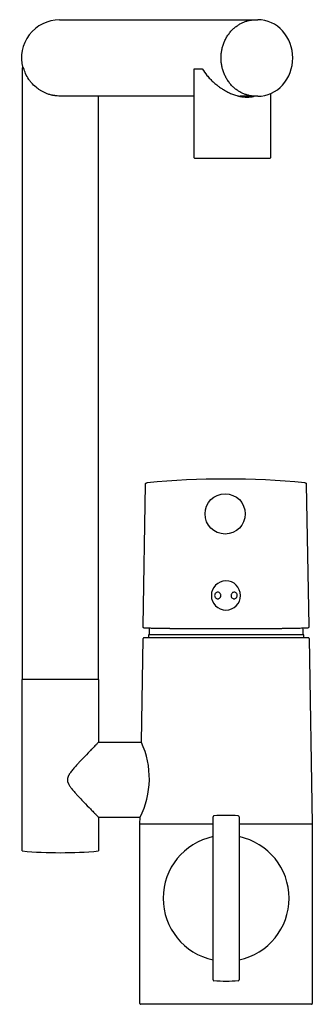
# Model space of a CAD drawing. Header units: millimetres. Extents: x -62 to 26, y 0 to 297.
import ezdxf

# ---------------------------------------------------------------- set-up
doc = ezdxf.new("R2010")
doc.units = ezdxf.units.MM
doc.header["$MEASUREMENT"] = 0
doc.layers.add('PLANNING', color=1, linetype='Continuous')

# ---------------------------------------------------------------- blocks, each defined once
blk = doc.blocks.new('96310000_f')
at = {"layer": 'PLANNING'}
for p, q in [((9.02, 297.1), (9.55, 297.1)), ((-50.24, 297.05), (8.04, 297.05)), ((-61.1, 282.55), (-61.5, 282.55)), ((-61.5, 282.55), (-61.5, 98.05)), ((-9.61, 255.45), (-9.61, 282.25)), ((-9.61, 282.25), (-7.19, 282.25)), ((-9.61, 274.05), (-50, 274.05)), ((-38.5, 98.05), (-38.5, 274.05)), ((8.04, 274.05), (4.22, 274.05)), ((9.55, 274), (9.02, 274)), ((13.39, 274.79), (13.39, 255.45)), ((13.19, 255.25), (-9.41, 255.25)), ((-25.04, 114.16), (-24.29, 156.88)), ((24.19, 156.88), (24.94, 114.16)), ((4.34, 123.37), (4.34, 123.39)), ((-25.57, 79.05), (-25.02, 110.4)), ((24.82, 110.6), (-24.82, 110.6)), ((-23.4, 111.5), (-23.4, 110.6)), ((23.4, 111.5), (-23.4, 111.5)), ((-22.95, 111.5), (-23.25, 111.8)), ((22.95, 111.5), (23.25, 111.8)), ((23.4, 110.6), (23.4, 111.5)), ((25.02, 110.4), (26, 54.5)), ((-61.5, 46.26), (-61.5, 98.05)), ((-38.5, 98.05), (-61.5, 98.05)), ((-38.5, 98.05), (-38.5, 79.05)), ((-38.5, 79.05), (-25.57, 79.05)), ((-25.57, 79.05), (-25.57, 79.05)), ((-38.5, 56.45), (-25.97, 56.45)), ((-38.5, 56.45), (-38.5, 46.26)), ((-26, 54.5), (-25.97, 56.45)), ((-3.95, 7.43), (-3.95, 56.57)), ((-3.67, 56.87), (-3.67, 56.87)), ((3.95, 56.57), (3.95, 7.43)), ((-26, 0.2), (-26, 54.5)), ((-26, 54.5), (-3.95, 54.5)), ((3.95, 54.5), (26, 54.5)), ((26, 54.5), (26, 0.2)), ((-3.67, 7.13), (-3.67, 7.13)), ((25.8, 0), (-25.8, 0))]:
    blk.add_line(p, q, dxfattribs=at)
blk.add_circle((-0.3, 147.98), 6.07, dxfattribs=at)
for centre, radius, start, end in [((-50.24, 285.55), 11.5, 90, 195.1217), ((9.47, 286.98), 10.12, 41.697, 89.5137), ((7.99, 285.63), 12.12, 359.6287, 41.8123), ((7.99, 285.47), 12.12, 318.1877, 0.3713), ((9.47, 284.12), 10.12, 270.4863, 318.303), ((-9.41, 255.45), 0.2, 180, 270), ((13.19, 255.45), 0.2, 270, 359.9799), ((-0.05, -91.5), 250, 84.5481, 95.452), ((-0.06, 123.37), 4.4, 0.376, 0.0004), ((0, 111.5), 23.25, 175.173, 179.251), ((-0.98, 3605.33), 3491.96, 269.73787, 270.01529), ((0.88, 3605.33), 3491.96, 269.98471, 270.26213), ((0, 111.5), 23.25, 0.749, 4.8308), ((-24.82, 110.4), 0.2, 90, 179.25), ((24.82, 110.4), 0.2, 0.75, 90), ((-48.95, 68.15), 25.8, 333.0165, 24.9835), ((-45.64, 67.75), 2.22, 178.3005, 184.3205), ((-3.65, 56.57), 0.3, 94.2107, 179.9148), ((0, 7), 50, 85.7884, 94.2101), ((3.65, 56.57), 0.3, 0, 85.7884), ((0, 32), 19, 101.999, 258.001), ((0, 32), 19, 281.999, 78.001), ((-50, 175.75), 130, 264.9249, 275.0751), ((-3.65, 7.43), 0.3, 180, 265.8745), ((0, 56.99), 49.99, 265.7893, 274.2123), ((3.65, 7.43), 0.3, 274.2123, 359.9993), ((-25.8, 0.2), 0.2, 180, 270), ((25.8, 0.2), 0.2, 270, 0)]:
    blk.add_arc(centre, radius, start, end, dxfattribs=at)
for points in [[(-1.52, 285.55), (-1.52, 297.1), (9.02, 297.1)], [(9.02, 274), (-1.52, 274), (-1.52, 285.55)]]:
    blk.add_rational_spline(points, [1, 0.707106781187, 1], degree=2, dxfattribs=at)
for points, knots in [([(-50, 274.05), (-50.33, 274.05), (-50.79, 274.06), (-51.36, 274.12), (-51.75, 274.18), (-52.06, 274.24), (-52.4, 274.3), (-52.74, 274.37), (-53.21, 274.5), (-53.85, 274.7), (-54.61, 274.99), (-55.42, 275.37), (-56.04, 275.74), (-56.55, 276.09), (-57.34, 276.68), (-58.07, 277.32), (-58.72, 278.05), (-59.1, 278.51), (-59.76, 279.41), (-60.52, 280.75), (-60.94, 281.96), (-61.1, 282.55)], [40.036656, 40.036656, 40.036656, 40.036656, 41.020841, 41.425166, 41.756641, 42.187502, 42.384409, 42.789525, 43.230385, 43.836777, 44.807254, 45.675579, 46.512634, 46.985982, 47.526436, 49.45927, 49.895023, 50.453154, 51.254975, 53.236936, 55.072536, 55.072536, 55.072536, 55.072536]), ([(-7.19, 282.25), (-6.76, 281.57), (-6.01, 280.53), (-4.88, 279.27), (-3.89, 278.3), (-2.94, 277.47), (-2.06, 276.8), (-1.39, 276.34), (-0.79, 275.97), (-0.27, 275.67), (0.44, 275.28), (1.33, 274.86), (2.35, 274.46), (3.13, 274.22), (3.61, 274.1), (3.91, 274.03), (4.17, 273.97), (4.46, 273.92), (4.81, 273.85), (5.25, 273.79), (5.77, 273.76), (6.33, 273.75), (6.97, 273.76), (7.52, 273.8), (7.98, 273.9), (8.26, 273.96), (8.43, 274), (8.5, 274.01)], [71.790522, 71.790522, 71.790522, 71.790522, 74.193626, 75.637352, 76.865582, 78.345539, 79.417682, 80.182729, 80.78766, 81.532073, 81.981795, 83.222659, 84.47933, 85.27304, 85.670604, 85.949637, 86.196166, 86.467052, 86.832629, 87.265269, 87.81969, 88.3888, 88.949463, 89.718173, 90.056441, 90.363069, 90.573903, 90.573903, 90.573903, 90.573903]), ([(-1.59, 123.35), (-1.59, 123.29), (-1.6, 123.16), (-1.67, 122.91), (-1.84, 122.64), (-2.15, 122.41), (-2.53, 122.33), (-2.9, 122.42), (-3.21, 122.65), (-3.41, 122.98), (-3.48, 123.37), (-3.41, 123.76), (-3.2, 124.09), (-2.88, 124.31), (-2.5, 124.39), (-2.14, 124.3), (-1.84, 124.07), (-1.67, 123.8), (-1.6, 123.55), (-1.59, 123.42), (-1.59, 123.35)], [0, 0, 0, 0, 0.19209, 0.3832, 0.764431, 1.131977, 1.513935, 1.903465, 2.253962, 2.648926, 3.03521, 3.428052, 3.812974, 4.185479, 4.561302, 4.944276, 5.284326, 5.670865, 5.873545, 6.073158, 6.073158, 6.073158, 6.073158]), ([(3.36, 123.35), (3.35, 123.22), (3.3, 122.96), (3.1, 122.63), (2.79, 122.41), (2.43, 122.33), (2.06, 122.41), (1.75, 122.63), (1.57, 122.91), (1.5, 123.17), (1.49, 123.38), (1.51, 123.58), (1.59, 123.84), (1.78, 124.11), (2.1, 124.32), (2.46, 124.38), (2.82, 124.29), (3.12, 124.07), (3.31, 123.74), (3.36, 123.48), (3.36, 123.35)], [0, 0, 0, 0, 0.391323, 0.775858, 1.147105, 1.505826, 1.860365, 2.237847, 2.625324, 2.837348, 3.04249, 3.246645, 3.458026, 3.84758, 4.22704, 4.579262, 4.935308, 5.303716, 5.685074, 6.07313, 6.07313, 6.07313, 6.07313]), ([(-16.96, 113.4), (-17.51, 113.41), (-18.56, 113.41), (-20.41, 113.43), (-22.18, 113.44), (-23.6, 113.46), (-24.29, 113.48), (-24.5, 113.49), (-24.57, 113.5)], [46.57859, 46.57859, 46.57859, 46.57859, 48.247108, 49.730475, 52.102292, 53.571565, 53.979785, 54.192841, 54.192841, 54.192841, 54.192841]), ([(24.47, 113.5), (24.4, 113.49), (24.19, 113.48), (23.5, 113.46), (22.08, 113.44), (19.75, 113.42), (17.91, 113.41), (16.86, 113.4)], [191.21358, 191.21358, 191.21358, 191.21358, 191.426637, 191.834858, 193.304131, 195.675947, 198.827832, 198.827832, 198.827832, 198.827832]), ([(-38.51, 79.05), (-38.54, 79.02), (-38.67, 78.89), (-38.9, 78.66), (-39.15, 78.4), (-39.44, 78.09), (-39.82, 77.71), (-40.26, 77.26), (-40.88, 76.62), (-41.98, 75.49), (-43.23, 74.19), (-44.37, 72.96), (-45.24, 72.02), (-46.09, 71.05), (-46.8, 70.16), (-47.19, 69.6), (-47.37, 69.31), (-47.48, 69.12), (-47.55, 68.97), (-47.61, 68.85), (-47.64, 68.77), (-47.68, 68.69), (-47.72, 68.59), (-47.81, 68.3), (-47.86, 68.03), (-47.86, 67.82)], [-29.684707, -29.684707, -29.684707, -29.684707, -29.562758, -29.122373, -28.723259, -28.475961, -27.853164, -27.100384, -26.596376, -25.193136, -22.355112, -21.18332, -20.164652, -18.526387, -17.308502, -16.741149, -16.481371, -16.288648, -16.076334, -15.986735, -15.879718, -15.837648, -15.699316, -15.566591, -14.913403, -14.913403, -14.913403, -14.913403]), ([(-47.86, 67.58), (-47.84, 67.37), (-47.78, 67.09), (-47.66, 66.76), (-47.6, 66.62), (-47.56, 66.54), (-47.54, 66.5), (-47.51, 66.45), (-47.47, 66.37), (-47.37, 66.2), (-47.2, 65.92), (-46.96, 65.57), (-46.72, 65.26), (-46.45, 64.91), (-46.09, 64.47), (-45.56, 63.85), (-44.69, 62.88), (-43.26, 61.35), (-41.79, 59.82), (-40.44, 58.43), (-39.61, 57.59), (-39.03, 56.99), (-38.72, 56.66), (-38.59, 56.54), (-38.5, 56.45)], [-14.680142, -14.680142, -14.680142, -14.680142, -14.033569, -13.816355, -13.651649, -13.576904, -13.541711, -13.515964, -13.396377, -13.287365, -12.90644, -12.416147, -12.02401, -11.731624, -11.070107, -10.33915, -9.266648, -7.166396, -4.072514, -2.881704, -1.364314, -0.536535, -0.377167, 0, 0, 0, 0])]:
    blk.add_open_spline(points, degree=3, knots=knots, dxfattribs=at)
for points in [[(-24.29, 156.88), (-24.29, 157.06), (-24.29, 157.24), (-24.17, 157.34), (-23.99, 157.35), (-23.8, 157.37)], [(23.7, 157.37), (23.89, 157.35), (24.07, 157.34), (24.19, 157.24), (24.19, 157.06), (24.19, 156.88)], [(-24.57, 113.5), (-24.77, 113.52), (-24.97, 113.58), (-25.05, 113.72), (-25.04, 113.94), (-25.04, 114.16)], [(24.94, 114.16), (24.94, 113.94), (24.95, 113.71), (24.88, 113.57), (24.68, 113.52), (24.47, 113.5)]]:
    blk.add_open_spline(points, degree=5, dxfattribs=at)

msp = doc.modelspace()

# ---------------------------------------------------------------- block references
msp.add_blockref('96310000_f', (0, 0))

doc.saveas('drawing.dxf')
